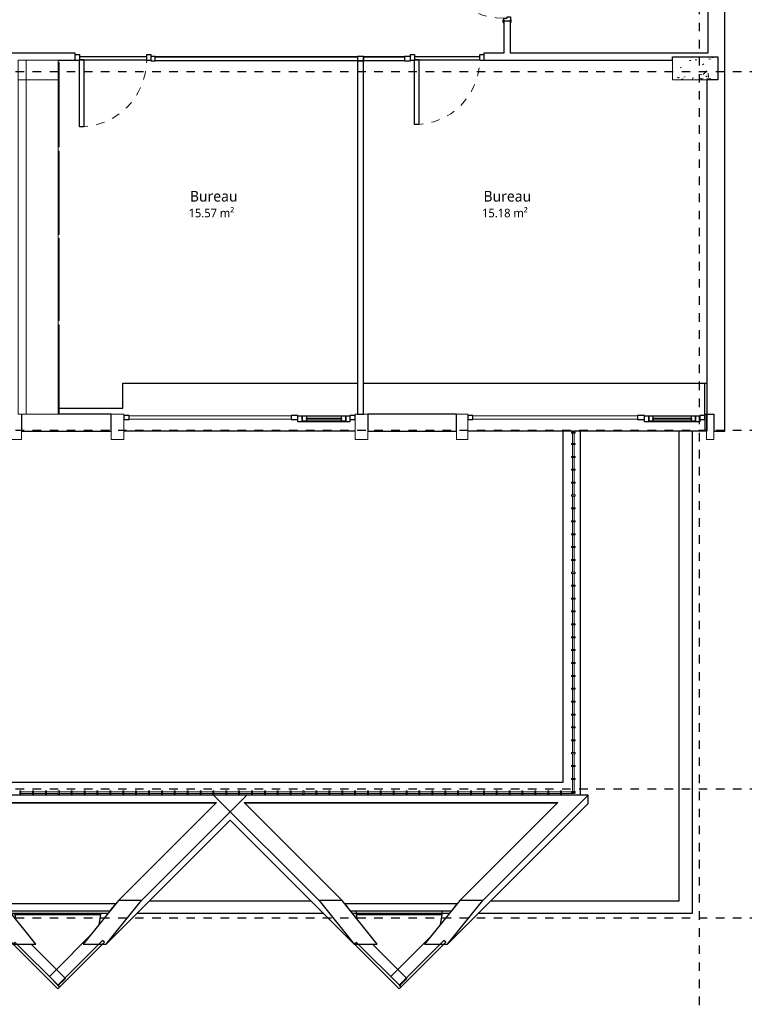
# Model space of a CAD drawing. Header units: metres. Extents: x -21.5 to 32.8, y -37.3 to -3.8.
# Tile 7 of 14: x 14.5 to 23, y -30.7 to -19.2. Entities that reach past the tile are written whole.
import ezdxf

# ---------------------------------------------------------------- set-up
doc = ezdxf.new("R2010")
doc.units = ezdxf.units.M
doc.linetypes.add('Ligne de quadrillage', pattern=[0.022225, 0.0127, -0.003175, 0.003175, -0.003175])
doc.linetypes.add('Tiret', pattern=[0.0025, 0.00125, -0.00125])
for name, color, linetype, lineweight in [('A-AREA-IDEN', 250, 'Continuous', 30), ('A-DOOR', 250, 'Continuous', 25), ('A-DOOR-FRAM', 250, 'Continuous', 25), ('A-FLOR', 250, 'Continuous', 25), ('A-FLOR-HRAL', 250, 'Continuous', 18), ('A-GLAZ', 250, 'Continuous', 25), ('A-GLAZ-CURT', 250, 'Continuous', 18), ('A-GLAZ-CWMG', 250, 'Continuous', 18), ('A-WALL', 250, 'Continuous', 25), ('I-FURN', 250, 'Continuous', 18), ('I-WALL', 250, 'Continuous', 25), ('S-COLS', 250, 'Continuous', 18), ('S-GRID', 250, 'Continuous', 30)]:
    doc.layers.add(name, color=color, linetype=linetype, lineweight=lineweight)
doc.styles.add('Trebuchet MS', font='trebuc.ttf', dxfattribs={"height": 0.125})
doc.styles.add('Trebuchet MS_2', font='trebuc.ttf', dxfattribs={"height": 0.1})

# ---------------------------------------------------------------- blocks, each defined once
blk = doc.blocks.new('mur-rideau - mur-rideau-341716-Niveau 2')
at = {"layer": 'A-WALL'}
for p, q in [((12.815, -28.288), (14.05, -29.522)), ((17.201, -28.288), (12.815, -28.288)), ((12.815, -28.288), (12.815, -28.386)), ((15.967, -29.522), (17.201, -28.288)), ((14.462, -30.033), (12.815, -28.386)), ((14.318, -29.522), (13.171, -28.374)), ((13.171, -28.374), (16.846, -28.374)), ((16.838, -28.381), (13.178, -28.381)), ((16.846, -28.374), (15.698, -29.522)), ((17.007, -28.58), (15.554, -30.033)), ((14.318, -29.522), (14.05, -29.522)), ((14.05, -29.522), (14.462, -30.033)), ((14.731, -30.033), (14.318, -29.522)), ((15.667, -29.56), (14.349, -29.56)), ((14.349, -29.56), (14.415, -29.641)), ((15.698, -29.522), (15.285, -30.033)), ((15.554, -30.033), (15.967, -29.522)), ((15.602, -29.641), (15.667, -29.56)), ((15.967, -29.522), (15.698, -29.522)), ((14.415, -29.641), (15.602, -29.641)), ((14.442, -29.675), (14.486, -29.675)), ((14.486, -29.687), (14.486, -29.675)), ((14.496, -29.742), (14.486, -29.687)), ((15.488, -29.688), (14.487, -29.688)), ((15.488, -29.687), (15.467, -29.808)), ((15.574, -29.675), (15.488, -29.675)), ((15.488, -29.687), (15.488, -29.675)), ((15.356, -29.945), (14.972, -30.33)), ((14.462, -30.033), (14.731, -30.033)), ((14.487, -30.012), (14.466, -30.033)), ((14.466, -30.033), (14.988, -30.556)), ((15.01, -30.534), (14.487, -30.012)), ((14.972, -30.33), (14.675, -30.033)), ((15.51, -29.989), (14.987, -30.512)), ((15.009, -30.533), (15.532, -30.01)), ((15.285, -30.033), (15.554, -30.033)), ((15.532, -30.01), (15.51, -29.989)), ((14.972, -30.33), (14.888, -30.413)), ((14.888, -30.413), (14.993, -30.517)), ((15.076, -30.434), (14.972, -30.33)), ((14.987, -30.512), (15.009, -30.533)), ((14.988, -30.556), (15.01, -30.534)), ((14.993, -30.517), (15.076, -30.434))]:
    blk.add_line(p, q, dxfattribs=at)
blk = doc.blocks.new('Int_ Simple - PP _0_83m x 2_04m_-528616-Niveau 2')
at = {"layer": 'A-DOOR'}
for p, q in [((0.38, 0.87), (0.34, 0.87)), ((0.34, 0.87), (0.34, 0.04)), ((0.38, 0.04), (0.38, 0.87)), ((0.38, 0.04), (0.34, 0.04))]:
    blk.add_line(p, q, dxfattribs=at)
at = {"layer": 'A-DOOR', "lineweight": 35}
for p, q in [((-0.5, 0.04), (-0.5, 0.045)), ((-0.5, 0.045), (-0.47, 0.045)), ((-0.47, 0.04), (-0.485, 0.04)), ((-0.47, 0.045), (-0.47, 0.04)), ((0.4, 0.04), (0.4, 0.045)), ((0.4, 0.045), (0.43, 0.045)), ((0.415, 0.04), (0.4, 0.04)), ((0.43, 0.045), (0.43, 0.04)), ((-0.5, -0.045), (-0.5, -0.04)), ((-0.47, -0.045), (-0.5, -0.045)), ((-0.485, -0.04), (-0.47, -0.04)), ((-0.47, -0.04), (-0.47, -0.045)), ((0.4, -0.045), (0.4, -0.04)), ((0.4, -0.04), (0.415, -0.04)), ((0.43, -0.045), (0.4, -0.045)), ((0.43, -0.04), (0.43, -0.045))]:
    blk.add_line(p, q, dxfattribs=at)
at = {"layer": 'A-DOOR', "linetype": 'Tiret', "lineweight": 18}
blk.add_arc((0.38, 0.04), 0.83, 90, 180, dxfattribs=at)
at = {"layer": 'A-DOOR-FRAM'}
for p, q in [((-0.485, 0.04), (-0.45, 0.04)), ((-0.45, 0.04), (-0.45, 0)), ((0.38, 0.04), (0.415, 0.04)), ((0.38, 0), (0.38, 0.04)), ((-0.435, -0.04), (-0.485, -0.04)), ((-0.45, 0), (-0.435, 0)), ((-0.435, 0), (-0.435, -0.04)), ((0.365, 0), (0.38, 0)), ((0.365, -0.04), (0.365, 0)), ((0.415, -0.04), (0.365, -0.04))]:
    blk.add_line(p, q, dxfattribs=at)
blk = doc.blocks.new('Porte simple - Porte simple-576844-Niveau 2')
at = {"layer": 'A-DOOR'}
for p, q in [((-0.381, -0.035), (-0.331, -0.035)), ((-0.381, -0.796), (-0.381, -0.035)), ((-0.331, -0.035), (-0.331, -0.796)), ((-0.331, -0.796), (-0.381, -0.796))]:
    blk.add_line(p, q, dxfattribs=at)
at = {"layer": 'A-DOOR', "linetype": 'Tiret', "lineweight": 18}
blk.add_arc((-0.381, -0.035), 0.761, 270, 359.2471, dxfattribs=at)
at = {"layer": 'A-DOOR-FRAM'}
for p, q in [((-0.431, 0.025), (-0.381, 0.025)), ((-0.431, 0), (-0.431, 0.025)), ((-0.381, 0.025), (-0.381, -0.045)), ((0.381, -0.045), (0.381, 0.025)), ((0.381, 0.025), (0.431, 0.025)), ((-0.381, -0.045), (-0.431, -0.045)), ((0.431, -0.045), (0.381, -0.045)), ((0.431, -0.04), (0.431, -0.045))]:
    blk.add_line(p, q, dxfattribs=at)
blk = doc.blocks.new('Porte simple - Porte simple-576846-Niveau 2')
at = {"layer": 'A-DOOR'}
for p, q in [((-0.394, -0.035), (-0.344, -0.035)), ((-0.394, -0.823), (-0.394, -0.035)), ((-0.344, -0.035), (-0.344, -0.823)), ((-0.344, -0.823), (-0.394, -0.823))]:
    blk.add_line(p, q, dxfattribs=at)
at = {"layer": 'A-DOOR', "linetype": 'Tiret', "lineweight": 18}
blk.add_arc((-0.394, -0.035), 0.788, 270, 359.2725, dxfattribs=at)
at = {"layer": 'A-DOOR-FRAM'}
for p, q in [((-0.444, 0.025), (-0.394, 0.025)), ((-0.394, 0.025), (-0.394, -0.045)), ((0.394, -0.045), (0.394, 0.025)), ((0.394, 0.025), (0.444, 0.025)), ((0.444, 0.025), (0.444, 0)), ((-0.444, -0.045), (-0.444, -0.04)), ((-0.394, -0.045), (-0.444, -0.045)), ((0.444, -0.045), (0.394, -0.045))]:
    blk.add_line(p, q, dxfattribs=at)
blk = doc.blocks.new('Panneau système - Vitré-572519-Niveau 2')
at = {"layer": 'A-GLAZ-CURT'}
for p, q in [((1.1855, 0.045), (-1.1855, 0.045)), ((-1.1855, 0.045), (-1.1855, 0.005)), ((-1.1855, 0.005), (1.1855, 0.005)), ((1.1855, 0.005), (1.1855, 0.045))]:
    blk.add_line(p, q, dxfattribs=at)
blk = doc.blocks.new('Panneau système - Vitré-572457-Niveau 2')
at = {"layer": 'A-GLAZ-CURT'}
for p, q in [((0.2385, 0.045), (-0.2385, 0.045)), ((-0.2385, 0.045), (-0.2385, 0.005)), ((-0.2385, 0.005), (0.2385, 0.005)), ((0.2385, 0.005), (0.2385, 0.045))]:
    blk.add_line(p, q, dxfattribs=at)
blk = doc.blocks.new('Meneau rectangulaire - 50 x 35-572448-Niveau 2')
at = {"layer": 'A-GLAZ-CWMG', "lineweight": 25}
for p, q in [((-0.035, 0), (0.035, 0)), ((-0.035, -0.05), (-0.035, 0)), ((0.035, 0), (0.035, -0.05)), ((0.035, -0.05), (-0.035, -0.05))]:
    blk.add_line(p, q, dxfattribs=at)
blk = doc.blocks.new('Meneau rectangulaire - 50 x 35-572450-Niveau 2')
at = {"layer": 'A-GLAZ-CWMG', "lineweight": 25}
for p, q in [((-0.035, 0), (0.035, 0)), ((-0.035, -0.05), (-0.035, 0)), ((0.035, 0), (0.035, -0.05)), ((0.035, -0.05), (-0.035, -0.05))]:
    blk.add_line(p, q, dxfattribs=at)
blk = doc.blocks.new('Meneau rectangulaire - 50 x 25mm-572451-Niveau 2')
at = {"layer": 'A-GLAZ-CWMG', "lineweight": 25}
for p, q in [((-0.025, 0), (0.025, 0)), ((-0.025, -0.05), (-0.025, 0)), ((0.025, 0), (0.025, -0.05)), ((0.025, -0.05), (-0.025, -0.05))]:
    blk.add_line(p, q, dxfattribs=at)
blk = doc.blocks.new('Meneau rectangulaire - 50 x 25mm-572419-Niveau 2')
at = {"layer": 'A-GLAZ-CWMG'}
for p, q in [((18.568, -19.643), (19.045, -19.643)), ((19.045, -19.693), (18.568, -19.693))]:
    blk.add_line(p, q, dxfattribs=at)
blk = doc.blocks.new('Meneau rectangulaire - 50 x 25mm-572453-Niveau 2')
at = {"layer": 'A-GLAZ-CWMG'}
for p, q in [((16.127, -19.643), (18.498, -19.643)), ((18.498, -19.693), (16.127, -19.693))]:
    blk.add_line(p, q, dxfattribs=at)
blk = doc.blocks.new('Placard - Placard-575652-Niveau 2')
at = {"layer": 'I-FURN'}
for p, q in [((14.522, -19.916), (14.522, -19.683)), ((14.522, -19.683), (14.618, -19.683)), ((14.618, -19.683), (14.618, -19.916)), ((14.618, -19.916), (14.618, -19.683)), ((14.618, -19.683), (14.99, -19.683)), ((14.99, -19.683), (14.99, -19.916)), ((14.99, -19.714), (15.004, -19.714)), ((15.004, -19.714), (15.004, -19.963)), ((14.522, -23.827), (14.522, -19.916)), ((14.522, -19.916), (14.618, -19.916)), ((14.618, -19.916), (14.618, -23.827)), ((14.618, -23.827), (14.618, -19.916)), ((14.618, -19.916), (14.99, -19.916)), ((14.99, -19.916), (14.99, -23.827)), ((14.99, -19.963), (15.004, -19.963)), ((15.004, -19.963), (15.004, -20.699)), ((15.004, -20.699), (14.99, -20.699)), ((15.004, -20.749), (14.99, -20.749)), ((15.004, -20.749), (15.004, -21.724)), ((14.99, -21.724), (15.004, -21.724)), ((15.004, -21.774), (14.99, -21.774)), ((15.004, -21.774), (15.004, -22.734)), ((14.99, -22.734), (15.004, -22.734)), ((15.004, -22.784), (14.99, -22.784)), ((15.004, -22.784), (15.004, -23.759)), ((14.522, -23.827), (14.618, -23.827)), ((14.99, -23.827), (14.618, -23.827)), ((14.99, -23.759), (15.004, -23.759))]:
    blk.add_line(p, q, dxfattribs=at)
blk = doc.blocks.new('Panneau système - Vitré-591058-Niveau 2')
at = {"layer": 'A-GLAZ-CURT'}
for p, q in [((0.964, 0.045), (-0.964, 0.045)), ((-0.964, 0.045), (-0.964, 0.005)), ((-0.964, 0.005), (0.964, 0.005)), ((0.964, 0.005), (0.964, 0.045))]:
    blk.add_line(p, q, dxfattribs=at)
blk = doc.blocks.new('MR 1 Vantail - MR 1 Vantail-591059-Niveau 2')
at = {"layer": 'A-GLAZ'}
for p, q in [((-0.324, 0.043), (-0.274, 0.043)), ((-0.324, -0.027), (-0.324, 0.043)), ((-0.274, -0.017), (-0.274, 0.043)), ((-0.274, 0.043), (-0.225, 0.043)), ((-0.274, 0.043), (-0.274, -0.017)), ((-0.225, 0.043), (0.225, 0.043)), ((-0.225, 0.043), (-0.225, -0.017)), ((-0.225, 0.007), (-0.225, 0.019)), ((-0.225, 0.019), (0.225, 0.019)), ((0.225, 0.007), (-0.225, 0.007)), ((0.225, 0.043), (0.274, 0.043)), ((0.225, -0.017), (0.225, 0.043)), ((0.225, 0.019), (0.225, 0.007)), ((0.274, 0.043), (0.274, -0.017)), ((0.274, 0.043), (0.324, 0.043)), ((0.274, -0.017), (0.274, 0.043)), ((0.324, 0.043), (0.324, -0.027)), ((-0.264, -0.027), (-0.324, -0.027)), ((-0.225, -0.017), (-0.274, -0.017)), ((-0.274, -0.017), (-0.264, -0.017)), ((-0.264, -0.017), (-0.264, -0.027)), ((0.264, -0.027), (-0.264, -0.027)), ((0.225, -0.017), (-0.225, -0.017)), ((0.274, -0.017), (0.225, -0.017)), ((0.264, -0.017), (0.274, -0.017)), ((0.264, -0.027), (0.264, -0.017)), ((0.324, -0.027), (0.264, -0.027))]:
    blk.add_line(p, q, dxfattribs=at)
blk = doc.blocks.new('Meneau rectangulaire - 50 x 30-591061-Niveau 2')
at = {"layer": 'A-GLAZ-CWMG', "lineweight": 25}
for p, q in [((0, 0), (-0.06, 0)), ((-0.06, 0), (-0.06, -0.05)), ((0, -0.05), (0, 0)), ((-0.06, -0.05), (0, -0.05))]:
    blk.add_line(p, q, dxfattribs=at)
blk = doc.blocks.new('Meneau rectangulaire - 50 x 30-591063-Niveau 2')
at = {"layer": 'A-GLAZ-CWMG', "lineweight": 25}
for p, q in [((-0.06, 0), (0, 0)), ((0, 0), (0, -0.05)), ((-0.06, -0.05), (-0.06, -0.043)), ((0, -0.05), (-0.06, -0.05))]:
    blk.add_line(p, q, dxfattribs=at)
blk = doc.blocks.new('Meneau rectangulaire - 50 x 40-591053-Niveau 2')
at = {"layer": 'A-GLAZ-CWMG', "lineweight": 25}
for p, q in [((-0.04, 0), (0.04, 0)), ((-0.04, -0.05), (-0.04, 0)), ((0.04, -0.05), (-0.04, -0.05)), ((0.04, -0.043), (0.04, -0.05))]:
    blk.add_line(p, q, dxfattribs=at)
blk = doc.blocks.new('Panneau système - Vitré-591337-Niveau 2')
at = {"layer": 'A-GLAZ-CURT'}
for p, q in [((0.948, 0.045), (-0.948, 0.045)), ((-0.948, 0.045), (-0.948, 0.005)), ((-0.948, 0.005), (0.948, 0.005)), ((0.948, 0.005), (0.948, 0.045))]:
    blk.add_line(p, q, dxfattribs=at)
blk = doc.blocks.new('MR 1 Vantail - MR 1 Vantail-591339-Niveau 2')
at = {"layer": 'A-GLAZ'}
for p, q in [((-0.305, 0.043), (-0.255, 0.043)), ((-0.305, -0.027), (-0.305, 0.043)), ((-0.255, -0.017), (-0.255, 0.043)), ((-0.255, 0.043), (-0.205, 0.043)), ((-0.255, 0.043), (-0.255, -0.017)), ((-0.205, 0.043), (0.205, 0.043)), ((-0.205, 0.043), (-0.205, -0.017)), ((-0.205, 0.007), (-0.205, 0.019)), ((-0.205, 0.019), (0.205, 0.019)), ((0.205, 0.007), (-0.205, 0.007)), ((0.205, 0.043), (0.255, 0.043)), ((0.205, -0.017), (0.205, 0.043)), ((0.205, 0.019), (0.205, 0.007)), ((0.255, 0.043), (0.255, -0.017)), ((0.255, 0.043), (0.305, 0.043)), ((0.255, -0.017), (0.255, 0.043)), ((0.305, 0.043), (0.305, -0.027)), ((-0.245, -0.027), (-0.305, -0.027)), ((-0.205, -0.017), (-0.255, -0.017)), ((-0.255, -0.017), (-0.245, -0.017)), ((-0.245, -0.017), (-0.245, -0.027)), ((0.245, -0.027), (-0.245, -0.027)), ((0.205, -0.017), (-0.205, -0.017)), ((0.255, -0.017), (0.205, -0.017)), ((0.245, -0.017), (0.255, -0.017)), ((0.245, -0.027), (0.245, -0.017)), ((0.305, -0.027), (0.245, -0.027))]:
    blk.add_line(p, q, dxfattribs=at)
blk = doc.blocks.new('Garde-corps - 12mm x 40mm-603374-Niveau 2')
at = {"layer": 'A-FLOR-HRAL'}
for p, q in [((0.02, 0.006), (-0.02, 0.006)), ((-0.02, 0.006), (-0.02, -0.006)), ((0.02, -0.006), (0.02, 0.006)), ((-0.02, -0.006), (0.02, -0.006))]:
    blk.add_line(p, q, dxfattribs=at)
blk = doc.blocks.new('Garde-corps - Garde-corps-601270-Niveau 2')
at = {"layer": 'A-FLOR-HRAL'}
for p, q in [((21.013, -24.027), (21.033, -24.027)), ((21.013, -24.027), (21.013, -24.041)), ((21.013, -24.053), (21.013, -24.172)), ((21.033, -24.041), (21.033, -24.027)), ((21.033, -24.172), (21.033, -24.053)), ((21.013, -24.184), (21.013, -24.323)), ((21.033, -24.323), (21.033, -24.184)), ((21.013, -24.335), (21.013, -24.474)), ((21.033, -24.474), (21.033, -24.335)), ((21.013, -24.486), (21.013, -24.624)), ((21.033, -24.624), (21.033, -24.486)), ((21.013, -24.636), (21.013, -24.775)), ((21.033, -24.775), (21.033, -24.636)), ((21.013, -24.787), (21.013, -24.926)), ((21.033, -24.926), (21.033, -24.787)), ((21.013, -24.938), (21.013, -25.077)), ((21.033, -25.077), (21.033, -24.938)), ((21.013, -25.089), (21.013, -25.228)), ((21.033, -25.228), (21.033, -25.089)), ((21.013, -25.24), (21.013, -25.378)), ((21.033, -25.378), (21.033, -25.24)), ((21.013, -25.39), (21.013, -25.529)), ((21.033, -25.529), (21.033, -25.39)), ((21.013, -25.541), (21.013, -25.68)), ((21.033, -25.68), (21.033, -25.541)), ((21.013, -25.692), (21.013, -25.831)), ((21.033, -25.831), (21.033, -25.692)), ((21.013, -25.843), (21.013, -25.982)), ((21.033, -25.982), (21.033, -25.843)), ((21.013, -25.994), (21.013, -26.132)), ((21.033, -26.132), (21.033, -25.994)), ((21.013, -26.144), (21.013, -26.283)), ((21.033, -26.283), (21.033, -26.144)), ((21.013, -26.295), (21.013, -26.434)), ((21.033, -26.434), (21.033, -26.295)), ((21.013, -26.446), (21.013, -26.585)), ((21.033, -26.585), (21.033, -26.446)), ((21.013, -26.597), (21.013, -26.736)), ((21.033, -26.736), (21.033, -26.597)), ((21.013, -26.748), (21.013, -26.886)), ((21.033, -26.886), (21.033, -26.748)), ((21.013, -26.898), (21.013, -27.037)), ((21.033, -27.037), (21.033, -26.898)), ((21.013, -27.049), (21.013, -27.188)), ((21.033, -27.188), (21.033, -27.049)), ((21.013, -27.2), (21.013, -27.339)), ((21.033, -27.339), (21.033, -27.2)), ((21.013, -27.351), (21.013, -27.49)), ((21.033, -27.49), (21.033, -27.351)), ((21.013, -27.502), (21.013, -27.64)), ((21.033, -27.64), (21.033, -27.502)), ((21.013, -27.652), (21.013, -27.791)), ((21.033, -27.791), (21.033, -27.652)), ((21.013, -27.803), (21.013, -27.942)), ((21.033, -27.942), (21.033, -27.803)), ((21.013, -27.954), (21.013, -28.093)), ((21.033, -28.093), (21.033, -27.954)), ((21.013, -28.105), (21.013, -28.244)), ((21.033, -28.244), (21.033, -28.105)), ((14.691, -28.248), (14.553, -28.248)), ((14.553, -28.268), (14.691, -28.268)), ((14.842, -28.248), (14.703, -28.248)), ((14.703, -28.268), (14.842, -28.268)), ((14.993, -28.248), (14.854, -28.248)), ((14.854, -28.268), (14.993, -28.268)), ((15.144, -28.248), (15.005, -28.248)), ((15.005, -28.268), (15.144, -28.268)), ((15.295, -28.248), (15.156, -28.248)), ((15.156, -28.268), (15.295, -28.268)), ((15.445, -28.248), (15.307, -28.248)), ((15.307, -28.268), (15.445, -28.268)), ((15.596, -28.248), (15.457, -28.248)), ((15.457, -28.268), (15.596, -28.268)), ((15.747, -28.248), (15.608, -28.248)), ((15.608, -28.268), (15.747, -28.268)), ((15.898, -28.248), (15.759, -28.248)), ((15.759, -28.268), (15.898, -28.268)), ((16.049, -28.248), (15.91, -28.248)), ((15.91, -28.268), (16.049, -28.268)), ((16.2, -28.248), (16.061, -28.248)), ((16.061, -28.268), (16.2, -28.268)), ((16.35, -28.248), (16.212, -28.248)), ((16.212, -28.268), (16.35, -28.268)), ((16.501, -28.248), (16.362, -28.248)), ((16.362, -28.268), (16.501, -28.268)), ((16.652, -28.248), (16.513, -28.248)), ((16.513, -28.268), (16.652, -28.268)), ((16.803, -28.248), (16.664, -28.248)), ((16.664, -28.268), (16.803, -28.268)), ((16.954, -28.248), (16.815, -28.248)), ((16.815, -28.268), (16.954, -28.268)), ((17.104, -28.248), (16.966, -28.248)), ((16.966, -28.268), (17.104, -28.268)), ((17.255, -28.248), (17.116, -28.248)), ((17.116, -28.268), (17.255, -28.268)), ((17.406, -28.248), (17.267, -28.248)), ((17.267, -28.268), (17.406, -28.268)), ((17.557, -28.248), (17.418, -28.248)), ((17.418, -28.268), (17.557, -28.268)), ((17.708, -28.248), (17.569, -28.248)), ((17.569, -28.268), (17.708, -28.268)), ((17.858, -28.248), (17.72, -28.248)), ((17.72, -28.268), (17.858, -28.268)), ((18.009, -28.248), (17.87, -28.248)), ((17.87, -28.268), (18.009, -28.268)), ((18.16, -28.248), (18.021, -28.248)), ((18.021, -28.268), (18.16, -28.268)), ((18.311, -28.248), (18.172, -28.248)), ((18.172, -28.268), (18.311, -28.268)), ((18.462, -28.248), (18.323, -28.248)), ((18.323, -28.268), (18.462, -28.268)), ((18.612, -28.248), (18.474, -28.248)), ((18.474, -28.268), (18.612, -28.268)), ((18.763, -28.248), (18.624, -28.248)), ((18.624, -28.268), (18.763, -28.268)), ((18.914, -28.248), (18.775, -28.248)), ((18.775, -28.268), (18.914, -28.268)), ((19.065, -28.248), (18.926, -28.248)), ((18.926, -28.268), (19.065, -28.268)), ((19.216, -28.248), (19.077, -28.248)), ((19.077, -28.268), (19.216, -28.268)), ((19.366, -28.248), (19.228, -28.248)), ((19.228, -28.268), (19.366, -28.268)), ((19.517, -28.248), (19.378, -28.248)), ((19.378, -28.268), (19.517, -28.268)), ((19.668, -28.248), (19.529, -28.248)), ((19.529, -28.268), (19.668, -28.268)), ((19.819, -28.248), (19.68, -28.248)), ((19.68, -28.268), (19.819, -28.268)), ((19.97, -28.248), (19.831, -28.248)), ((19.831, -28.268), (19.97, -28.268)), ((20.12, -28.248), (19.982, -28.248)), ((19.982, -28.268), (20.12, -28.268)), ((20.271, -28.248), (20.132, -28.248)), ((20.132, -28.268), (20.271, -28.268)), ((20.422, -28.248), (20.283, -28.248)), ((20.283, -28.268), (20.422, -28.268)), ((20.573, -28.248), (20.434, -28.248)), ((20.434, -28.268), (20.573, -28.268)), ((20.724, -28.248), (20.585, -28.248)), ((20.585, -28.268), (20.724, -28.268)), ((20.874, -28.248), (20.736, -28.248)), ((20.736, -28.268), (20.874, -28.268)), ((21.003, -28.248), (20.886, -28.248)), ((20.886, -28.268), (21.033, -28.268)), ((21.033, -28.264), (21.033, -28.268))]:
    blk.add_line(p, q, dxfattribs=at)
for p in [(21.023, -24.047), (21.023, -24.178), (21.023, -24.329), (21.023, -24.48), (21.023, -24.63), (21.023, -24.781), (21.023, -24.932), (21.023, -25.083), (21.023, -25.234), (21.023, -25.384), (21.023, -25.535), (21.023, -25.686), (21.023, -25.837), (21.023, -25.988), (21.023, -26.138), (21.023, -26.289), (21.023, -26.44), (21.023, -26.591), (21.023, -26.742), (21.023, -26.892), (21.023, -27.043), (21.023, -27.194), (21.023, -27.345), (21.023, -27.496), (21.023, -27.646), (21.023, -27.797), (21.023, -27.948), (21.023, -28.099), (21.023, -28.25), (21.023, -28.258)]:
    blk.add_blockref('Garde-corps - 12mm x 40mm-603374-Niveau 2', p)
at = {"rotation": 269.9999999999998}
for p in [(14.547, -28.258), (14.697, -28.258), (14.848, -28.258), (14.999, -28.258), (15.15, -28.258), (15.301, -28.258), (15.451, -28.258), (15.602, -28.258), (15.753, -28.258), (15.904, -28.258), (16.055, -28.258), (16.206, -28.258), (16.356, -28.258), (16.507, -28.258), (16.658, -28.258), (16.809, -28.258), (16.96, -28.258), (17.11, -28.258), (17.261, -28.258), (17.412, -28.258), (17.563, -28.258), (17.714, -28.258), (17.864, -28.258), (18.015, -28.258), (18.166, -28.258), (18.317, -28.258), (18.468, -28.258), (18.618, -28.258), (18.769, -28.258), (18.92, -28.258), (19.071, -28.258), (19.222, -28.258), (19.372, -28.258), (19.523, -28.258), (19.674, -28.258), (19.825, -28.258), (19.976, -28.258), (20.126, -28.258), (20.277, -28.258), (20.428, -28.258), (20.579, -28.258), (20.73, -28.258), (20.88, -28.258)]:
    blk.add_blockref('Garde-corps - 12mm x 40mm-603374-Niveau 2', p, dxfattribs=at)
blk = doc.blocks.new('mur-rideau1 - mur-rideau-636673-Niveau 2')
at = {"layer": 'A-WALL'}
for p, q in [((16.812, -28.288), (18.047, -29.522)), ((21.198, -28.288), (16.812, -28.288)), ((19.964, -29.522), (21.198, -28.288)), ((21.198, -28.386), (21.198, -28.288)), ((18.315, -29.522), (17.168, -28.374)), ((17.168, -28.374), (20.843, -28.374)), ((20.835, -28.381), (17.175, -28.381)), ((21.198, -28.386), (19.551, -30.033)), ((20.843, -28.374), (19.695, -29.522)), ((18.459, -30.033), (17.007, -28.58)), ((18.315, -29.522), (18.047, -29.522)), ((18.047, -29.522), (18.459, -30.033)), ((18.728, -30.033), (18.315, -29.522)), ((19.664, -29.56), (18.346, -29.56)), ((18.346, -29.56), (18.412, -29.641)), ((19.695, -29.522), (19.282, -30.033)), ((19.551, -30.033), (19.964, -29.522)), ((19.599, -29.641), (19.664, -29.56)), ((19.964, -29.522), (19.695, -29.522)), ((18.412, -29.641), (19.599, -29.641)), ((18.483, -29.687), (18.483, -29.641)), ((18.493, -29.742), (18.483, -29.687)), ((19.485, -29.688), (18.484, -29.688)), ((19.485, -29.687), (19.464, -29.808)), ((19.485, -29.641), (19.485, -29.687)), ((19.353, -29.945), (18.969, -30.33)), ((18.459, -30.033), (18.728, -30.033)), ((18.484, -30.012), (18.463, -30.033)), ((18.463, -30.033), (18.985, -30.556)), ((19.007, -30.534), (18.484, -30.012)), ((18.969, -30.33), (18.672, -30.033)), ((19.507, -29.989), (18.984, -30.512)), ((19.006, -30.533), (19.529, -30.01)), ((19.282, -30.033), (19.551, -30.033)), ((19.529, -30.01), (19.507, -29.989)), ((18.969, -30.33), (18.885, -30.413)), ((18.885, -30.413), (18.99, -30.517)), ((19.073, -30.434), (18.969, -30.33)), ((18.984, -30.512), (19.006, -30.533)), ((18.985, -30.556), (19.007, -30.534)), ((18.99, -30.517), (19.073, -30.434))]:
    blk.add_line(p, q, dxfattribs=at)

msp = doc.modelspace()

# ---------------------------------------------------------------- hatches: boundary and pattern name
at = {"layer": 'S-COLS'}
h = msp.add_hatch(dxfattribs=at)
h.set_pattern_fill('FP_2', color=256, style=0, pattern_type=2)
h.set_pattern_definition([(50, (0, 0), (0.3647987, -0.031967), [0.038, -0.419]), (355, (0, 0), (-0.070921, 0.382637), [0.03, -0.335]), (100.451, (0.03, -0.003), (0.294358, 0.3502047), [0.032, -0.356]), (46.184, (0, 0.102), (0.542072, -0.083569), [0.057, -0.629]), (96.636, (0.045, 0.095), (0.474956, 0.495204), [0.049, -0.534]), (351.184, (0, 0.102), (0.47449, 0.495128), [0.046, -0.503]), (21, (0.051, 0.076), (0.3035623, -0.204817), [0.038, -0.419]), (326, (0.051, 0.076), (0.1234774, 0.369045), [0.03, -0.335]), (71.451, (0.076, 0.059), (0.427234, 0.1635883), [0.032, -0.356]), (37.5, (0, 0), (0.0065432, 0.16888217), [0.017, -0.314, 0.017, -0.324, -0.337]), (37.5, (0, 0), (0.0065432, 0.16888217), [-0.672, 0.017, -0.32]), (7.5, (0, 0), (0.1340145, 0.2002052), [0.017, -0.177, 0.017, -0.307, -0.128]), (7.5, (0, 0), (0.1340145, 0.2002052), [-0.518, 0.017, -0.112]), (327.5, (-0.113, 0), (0.27126974, -0.0115642), [0.017, -0.11, 0.017, -0.379, -0.526]), (327.5, (-0.113, 0), (0.27126974, -0.0115642), [-0.523, 0.017, -0.509]), (317.5, (-0.164, 0), (0.2964495, 0.0511634), [0.017, -0.148, 0.017, -0.246, -0.373]), (317.5, (-0.164, 0), (0.2964495, 0.0511634), [-0.428, 0.017, -0.357])])
h.paths.add_polyline_path([(22.186, -19.916), (22.716, -19.916), (22.716, -19.646), (22.186, -19.646), (22.186, -19.683)])

# ---------------------------------------------------------------- linework, layer by layer
at = {"layer": 'A-FLOR'}
for p, q in [((15.24, -19.643), (16.027, -19.643)), ((16.027, -19.683), (15.24, -19.683)), ((19.165, -19.643), (19.926, -19.643)), ((19.926, -19.683), (19.165, -19.683)), ((22.563, -23.467), (22.588, -23.467))]:
    msp.add_line(p, q, dxfattribs=at)
at = {"layer": 'A-WALL'}
for p, q in [((22.798, -24.027), (22.798, -11.316)), ((22.598, -15.768), (22.598, -19.603)), ((22.588, -19.646), (22.716, -19.646)), ((22.716, -19.646), (22.716, -19.916)), ((22.588, -19.916), (22.588, -24.027)), ((22.716, -19.916), (22.588, -19.916)), ((14.562, -23.827), (14.562, -24.027)), ((15.612, -23.827), (14.99, -23.827)), ((15.612, -24.027), (15.612, -23.827)), ((19.654, -23.827), (18.617, -23.827)), ((18.617, -23.827), (18.617, -24.027)), ((19.654, -24.027), (19.654, -23.827)), ((22.563, -23.827), (22.668, -23.827)), ((22.565, -23.827), (22.565, -24.027)), ((22.668, -23.827), (22.668, -24.027)), ((14.562, -24.027), (15.612, -24.027)), ((18.467, -24.027), (15.762, -24.027)), ((18.617, -24.027), (19.654, -24.027)), ((21.013, -24.027), (19.788, -24.027)), ((20.903, -28.138), (20.903, -24.027)), ((22.588, -24.027), (21.033, -24.027)), ((21.103, -24.027), (21.103, -28.288)), ((22.264, -29.525), (22.264, -24.027)), ((22.414, -24.027), (22.414, -29.675)), ((22.668, -24.027), (22.798, -24.027)), ((-12.35, -28.138), (20.903, -28.138)), ((16.062, -29.525), (17.951, -29.525)), ((20.059, -29.525), (22.264, -29.525)), ((15.574, -29.675), (14.442, -29.675)), ((18.101, -29.675), (15.912, -29.675)), ((19.571, -29.675), (18.439, -29.675)), ((22.414, -29.675), (19.909, -29.675))]:
    msp.add_line(p, q, dxfattribs=at)
at = {"layer": 'I-WALL'}
for p, q in [((20.288, -19.229), (20.208, -19.229)), ((20.208, -19.229), (20.208, -19.603)), ((20.288, -19.603), (20.288, -19.229)), ((15.19, -19.603), (13.769, -19.603)), ((14.99, -19.683), (15.19, -19.683)), ((15.19, -19.683), (15.19, -19.603)), ((18.568, -19.693), (18.498, -19.693)), ((18.498, -19.693), (18.498, -23.827)), ((18.568, -23.827), (18.568, -19.693)), ((20.208, -19.603), (19.976, -19.603)), ((19.976, -19.603), (19.976, -19.683)), ((19.976, -19.683), (22.186, -19.683)), ((22.598, -19.603), (20.288, -19.603)), ((22.186, -19.683), (22.186, -19.646)), ((22.186, -19.646), (22.588, -19.646)), ((15.748, -23.467), (18.498, -23.467)), ((15.748, -23.757), (15.748, -23.467)), ((18.568, -23.467), (22.563, -23.467)), ((22.563, -23.827), (22.563, -23.467)), ((15.004, -23.757), (15.748, -23.757)), ((15.004, -23.827), (15.004, -23.759)), ((18.498, -23.827), (18.568, -23.827))]:
    msp.add_line(p, q, dxfattribs=at)
at = {"layer": 'S-COLS'}
for p, q in [((22.588, -19.646), (22.186, -19.646)), ((22.186, -19.646), (22.186, -19.683)), ((22.186, -19.683), (22.186, -19.916)), ((22.716, -19.646), (22.588, -19.646)), ((22.716, -19.916), (22.716, -19.646)), ((22.186, -19.916), (22.588, -19.916)), ((22.588, -19.916), (22.716, -19.916)), ((14.562, -24.027), (14.562, -23.827)), ((15.762, -23.827), (15.612, -23.827)), ((15.612, -23.827), (15.612, -24.027)), ((15.762, -24.127), (15.762, -23.827)), ((18.617, -23.827), (18.467, -23.827)), ((18.467, -23.827), (18.467, -24.127)), ((18.617, -24.027), (18.617, -23.827)), ((19.788, -23.827), (19.654, -23.827)), ((19.654, -23.827), (19.654, -24.027)), ((19.788, -24.127), (19.788, -23.827)), ((22.588, -23.827), (22.583, -23.827)), ((22.583, -23.827), (22.583, -24.127)), ((22.668, -23.827), (22.588, -23.827)), ((22.668, -24.027), (22.668, -23.827)), ((14.562, -24.127), (14.562, -24.027)), ((15.612, -24.027), (15.612, -24.127)), ((18.617, -24.127), (18.617, -24.027)), ((19.654, -24.027), (19.654, -24.127)), ((22.668, -24.127), (22.668, -24.027)), ((14.412, -24.127), (14.562, -24.127)), ((15.612, -24.127), (15.762, -24.127)), ((18.467, -24.127), (18.617, -24.127)), ((19.654, -24.127), (19.788, -24.127)), ((22.583, -24.127), (22.668, -24.127))]:
    msp.add_line(p, q, dxfattribs=at)
at = {"layer": 'S-GRID', "linetype": 'Ligne de quadrillage'}
for p, q in [((22.499, -37.347), (22.499, -4.451)), ((-21.508, -19.816), (32.124, -19.816)), ((-21.508, -24.016), (32.124, -24.016)), ((-21.508, -28.216), (32.124, -28.216)), ((-21.508, -29.724), (32.124, -29.724))]:
    msp.add_line(p, q, dxfattribs=at)

# ---------------------------------------------------------------- block references
at = {"layer": 'A-DOOR', "rotation": 90}
msp.add_blockref('Int_ Simple - PP _0_83m x 2_04m_-528616-Niveau 2', (20.248, -18.744), dxfattribs=at)
at = {"layer": 'A-DOOR'}
for name, p in [('Porte simple - Porte simple-576846-Niveau 2', (15.634, -19.643)), ('Porte simple - Porte simple-576844-Niveau 2', (19.546, -19.643))]:
    msp.add_blockref(name, p, dxfattribs=at)
at = {"layer": 'A-FLOR-HRAL'}
msp.add_blockref('Garde-corps - Garde-corps-601270-Niveau 2', (0, 0), dxfattribs=at)
at = {"layer": 'A-GLAZ'}
for name, p in [('MR 1 Vantail - MR 1 Vantail-591339-Niveau 2', (18.103, -23.893)), ('MR 1 Vantail - MR 1 Vantail-591059-Niveau 2', (22.181, -23.893))]:
    msp.add_blockref(name, p, dxfattribs=at)
at = {"layer": 'A-GLAZ-CURT', "rotation": 180}
for name, p in [('Panneau système - Vitré-572519-Niveau 2', (17.313, -19.643)), ('Panneau système - Vitré-572457-Niveau 2', (18.807, -19.643))]:
    msp.add_blockref(name, p, dxfattribs=at)
at = {"layer": 'A-GLAZ-CURT'}
for name, p in [('Panneau système - Vitré-591337-Niveau 2', (16.77, -23.893)), ('Panneau système - Vitré-591058-Niveau 2', (20.812, -23.893))]:
    msp.add_blockref(name, p, dxfattribs=at)
at = {"layer": 'A-GLAZ-CWMG', "extrusion": (0, 0, -1)}
for name, p in [('Meneau rectangulaire - 50 x 25mm-572451-Niveau 2', (-16.102, -19.643)), ('Meneau rectangulaire - 50 x 35-572450-Niveau 2', (-18.533, -19.643)), ('Meneau rectangulaire - 50 x 35-572448-Niveau 2', (-19.08, -19.643))]:
    msp.add_blockref(name, p, dxfattribs=at)
at = {"layer": 'A-GLAZ-CWMG'}
for name in ['Meneau rectangulaire - 50 x 25mm-572453-Niveau 2', 'Meneau rectangulaire - 50 x 25mm-572419-Niveau 2']:
    msp.add_blockref(name, (0, 0), dxfattribs=at)
at = {"layer": 'A-GLAZ-CWMG', "rotation": 180}
for p in [(15.762, -23.893), (19.788, -23.893)]:
    msp.add_blockref('Meneau rectangulaire - 50 x 30-591061-Niveau 2', p, dxfattribs=at)
at = {"layer": 'A-GLAZ-CWMG', "extrusion": (0, 0, -1), "rotation": 180}
for name, p in [('Meneau rectangulaire - 50 x 40-591053-Niveau 2', (-17.758, -23.893)), ('Meneau rectangulaire - 50 x 30-591063-Niveau 2', (-18.467, -23.893)), ('Meneau rectangulaire - 50 x 40-591053-Niveau 2', (-21.816, -23.893)), ('Meneau rectangulaire - 50 x 30-591063-Niveau 2', (-22.565, -23.893))]:
    msp.add_blockref(name, p, dxfattribs=at)
at = {"layer": 'A-WALL'}
for name in ['mur-rideau - mur-rideau-341716-Niveau 2', 'mur-rideau1 - mur-rideau-636673-Niveau 2']:
    msp.add_blockref(name, (0, 0), dxfattribs=at)
at = {"layer": 'I-FURN'}
msp.add_blockref('Placard - Placard-575652-Niveau 2', (0, 0), dxfattribs=at)

# ---------------------------------------------------------------- texts
at = {"layer": 'A-AREA-IDEN', "attachment_point": 1}
for s, insert, char_height, width, style in [('Bureau', (16.534, -21.215), 0.125, 0.6654, 'Trebuchet MS'), ('Bureau', (19.972, -21.215), 0.125, 0.6654, 'Trebuchet MS'), ('15.57 m²', (16.518, -21.424), 0.1, 0.70548, 'Trebuchet MS_2'), ('15.18 m²', (19.955, -21.424), 0.1, 0.70548, 'Trebuchet MS_2')]:
    msp.add_mtext(s, dxfattribs=dict(at, insert=insert, char_height=char_height, width=width, style=style))

doc.saveas('drawing.dxf')
